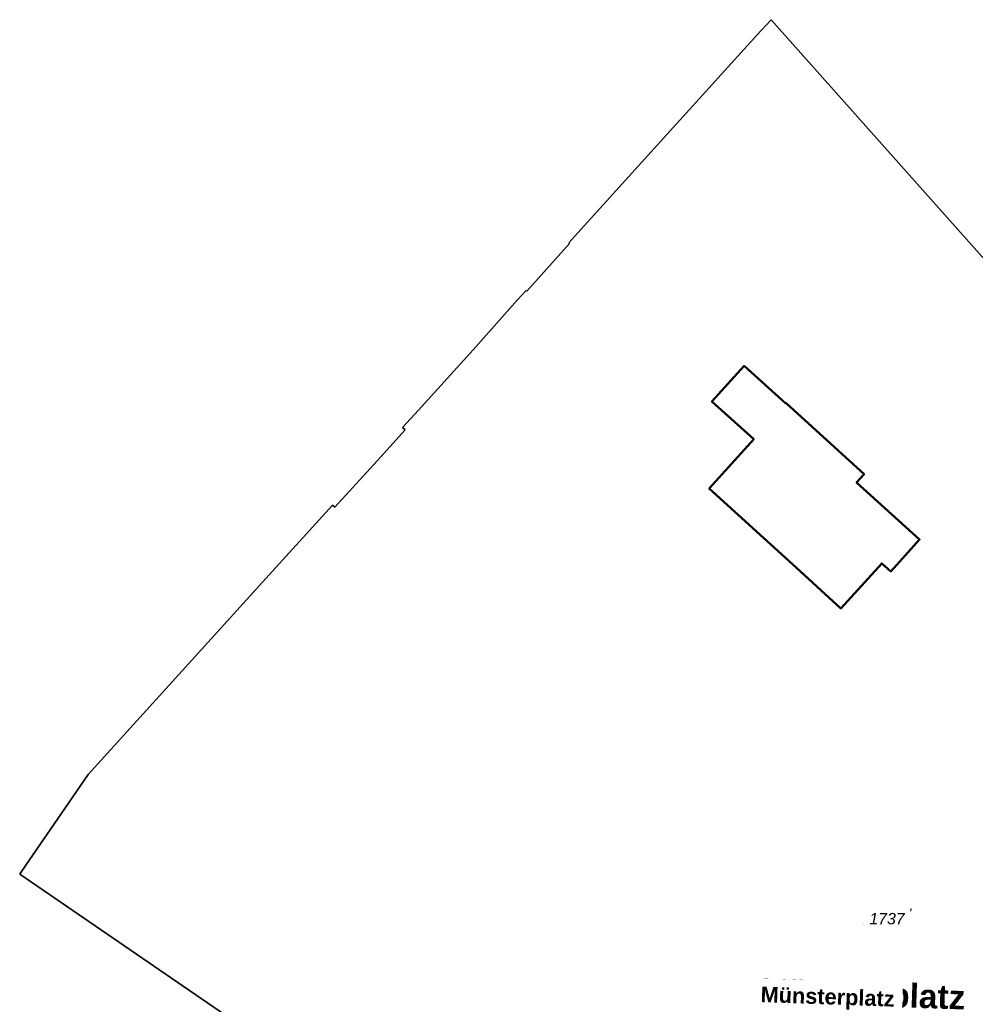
# Model space of a CAD drawing. Header units: millimetres. Extents: x 32365810 to 32368499, y 5620272 to 5622478.
# Tile 11 of 249: x 32366310 to 32366390, y 5620624 to 5620706. Entities that reach past the tile are written whole.
import ezdxf

# ---------------------------------------------------------------- set-up
doc = ezdxf.new("R2010")
doc.units = ezdxf.units.MM
doc.linetypes.add('1600.2028', pattern=[0])
doc.layers.add('_K_Flurstücke_Grenzpunkte', color=251, linetype='CONTINUOUS', lineweight=50)
doc.layers.add('_K_Lagebezeichnungen', color=251, linetype='CONTINUOUS')
doc.layers.add('Flurstücke_Grenzpunkte', color=11, linetype='CONTINUOUS', transparency=0.75)
doc.layers.add('Lagebezeichnungen', color=12, linetype='CONTINUOUS', transparency=0.75)
doc.styles.add('Flurstücksnummer - K 10 700', font='ariali.ttf')
doc.styles.add('Name - Bauwerk_ Industrie_ Nutzung - F 14', font='arialbd.ttf')

# ---------------------------------------------------------------- blocks, each defined once
blk = doc.blocks.new('O997')
at = {"layer": 'Flurstücke_Grenzpunkte', "color": 7, "linetype": '1600.2028', "lineweight": 35}
for p, q in [((32365873.174, 5622063.668), (32365871.972, 5622062.387)), ((32365893.028, 5622041.355), (32365873.174, 5622063.668)), ((32365871.972, 5622062.387), (32365861.534, 5622050.862)), ((32365861.534, 5622050.862), (32365857.02, 5622045.879)), ((32365857.02, 5622045.879), (32365856.259, 5622045.039)), ((32365856.34, 5622044.961), (32365852.773, 5622040.984)), ((32365856.259, 5622045.039), (32365856.34, 5622044.961)), ((32365852.695, 5622041.057), (32365851.99, 5622040.265)), ((32365852.773, 5622040.984), (32365852.695, 5622041.057)), ((32365851.99, 5622040.265), (32365848.27, 5622036.089)), ((32365848.27, 5622036.089), (32365843.712, 5622031.059)), ((32365870.914, 5622034.756), (32365868.222, 5622031.791)), ((32365874.402, 5622031.617), (32365870.914, 5622034.756)), ((32365868.222, 5622031.791), (32365871.719, 5622028.626)), ((32365874.427, 5622031.647), (32365874.402, 5622031.617)), ((32365880.938, 5622025.7), (32365874.427, 5622031.647)), ((32365843.712, 5622031.059), (32365842.383, 5622029.592)), ((32365842.598, 5622029.397), (32365840.557, 5622027.149)), ((32365842.383, 5622029.592), (32365842.598, 5622029.397)), ((32365871.719, 5622028.626), (32365868.002, 5622024.515)), ((32365840.557, 5622027.149), (32365836.736, 5622022.944)), ((32365880.309, 5622025.003), (32365880.938, 5622025.7)), ((32365885.579, 5622020.247), (32365880.309, 5622025.003)), ((32365868.002, 5622024.515), (32365874.959, 5622018.177)), ((32365836.528, 5622023.132), (32365830.688, 5622016.686)), ((32365836.736, 5622022.944), (32365836.528, 5622023.132)), ((32365883.162, 5622017.581), (32365885.579, 5622020.247)), ((32365874.959, 5622018.177), (32365879.005, 5622014.491)), ((32365879.005, 5622014.491), (32365882.414, 5622018.258)), ((32365882.414, 5622018.258), (32365883.162, 5622017.581)), ((32365830.688, 5622016.686), (32365825.592, 5622011.068)), ((32365825.592, 5622011.068), (32365816.116, 5622000.619)), ((32365816.116, 5622000.619), (32365814.159, 5621997.769)), ((32365814.159, 5621997.769), (32365810.92, 5621993.052)), ((32365810.92, 5621993.052), (32365810.434, 5621992.343)), ((32365810.434, 5621992.343), (32365810.397, 5621992.291)), ((32365810.397, 5621992.291), (32365823.068, 5621983.601)), ((32365823.068, 5621983.601), (32365835.812, 5621974.92))]:
    blk.add_line(p, q, dxfattribs=at)
at = {"layer": 'Flurstücke_Grenzpunkte', "color": 7, "lineweight": 18, "insert": (32365882.854, 5621988.094), "char_height": 0.95, "attachment_point": 8, "line_spacing_factor": 0.69, "style": 'Flurstücksnummer - K 10 700', "bg_fill": 2}
blk.add_mtext('1737', dxfattribs=at)

msp = doc.modelspace()

# ---------------------------------------------------------------- linework, layer by layer
at = {"layer": '_K_Flurstücke_Grenzpunkte', "linetype": '1600.2028', "lineweight": 35}
for p, q in [((32366372.999, 5620705.922), (32366371.797, 5620704.641)), ((32366392.853, 5620683.609), (32366372.999, 5620705.922)), ((32366371.797, 5620704.641), (32366361.359, 5620693.116)), ((32366361.359, 5620693.116), (32366356.845, 5620688.133)), ((32366356.845, 5620688.133), (32366356.084, 5620687.293)), ((32366356.165, 5620687.215), (32366352.598, 5620683.238)), ((32366356.084, 5620687.293), (32366356.165, 5620687.215)), ((32366352.52, 5620683.311), (32366351.815, 5620682.519)), ((32366352.598, 5620683.238), (32366352.52, 5620683.311)), ((32366351.815, 5620682.519), (32366348.095, 5620678.343)), ((32366348.095, 5620678.343), (32366343.537, 5620673.313)), ((32366343.537, 5620673.313), (32366342.208, 5620671.846)), ((32366342.423, 5620671.651), (32366340.382, 5620669.403)), ((32366342.208, 5620671.846), (32366342.423, 5620671.651)), ((32366340.382, 5620669.403), (32366336.561, 5620665.198)), ((32366336.353, 5620665.386), (32366330.513, 5620658.94)), ((32366336.561, 5620665.198), (32366336.353, 5620665.386)), ((32366330.513, 5620658.94), (32366325.417, 5620653.322)), ((32366325.417, 5620653.322), (32366315.941, 5620642.873)), ((32366315.941, 5620642.873), (32366313.984, 5620640.023)), ((32366313.984, 5620640.023), (32366310.745, 5620635.306)), ((32366310.745, 5620635.306), (32366310.259, 5620634.597)), ((32366310.259, 5620634.597), (32366310.222, 5620634.545)), ((32366310.222, 5620634.545), (32366322.893, 5620625.855)), ((32366322.893, 5620625.855), (32366335.637, 5620617.174))]:
    msp.add_line(p, q, dxfattribs=at)
at = {"layer": '_K_Flurstücke_Grenzpunkte', "linetype": '1600.2028'}
msp.add_lwpolyline([(32366374.784, 5620660.431), (32366378.83, 5620656.745), (32366382.239, 5620660.512), (32366382.987, 5620659.835), (32366385.404, 5620662.501), (32366380.134, 5620667.257), (32366380.763, 5620667.954), (32366374.252, 5620673.901), (32366374.227, 5620673.871), (32366370.739, 5620677.01), (32366368.047, 5620674.045), (32366371.544, 5620670.88), (32366367.827, 5620666.769)], close=True, dxfattribs=at)

# ---------------------------------------------------------------- texts
at = {"layer": '_K_Flurstücke_Grenzpunkte', "lineweight": 18, "insert": (32366382.679, 5620630.348), "char_height": 1.3, "attachment_point": 8, "line_spacing_factor": 0.69, "style": 'Flurstücksnummer - K 10 700', "bg_fill": 2}
msp.add_mtext('1737', dxfattribs=at)
at = {"layer": '_K_Lagebezeichnungen', "style": 'Name - Bauwerk_ Industrie_ Nutzung - F 14'}
msp.add_text('Münsterplatz', height=2, rotation=358.04285, dxfattribs=at).set_placement((32366371.971, 5620623.837))

# ---------------------------------------------------------------- next in the draw order: texts
at = {"layer": 'Lagebezeichnungen', "color": 7, "lineweight": 18, "insert": (32366372.087, 5620623.476), "char_height": 1.3, "attachment_point": 7, "rotation": 358.04291, "line_spacing_factor": 0.69, "style": 'Name - Bauwerk_ Industrie_ Nutzung - F 14', "bg_fill": 2}
msp.add_mtext('Münsterplatz', dxfattribs=at)

# ---------------------------------------------------------------- next in the draw order: block references
at = {"layer": 'Flurstücke_Grenzpunkte', "color": 7, "true_color": 0xffffff}
msp.add_blockref('O997', (499.825, -1357.746), dxfattribs=at)

doc.saveas('drawing.dxf')
